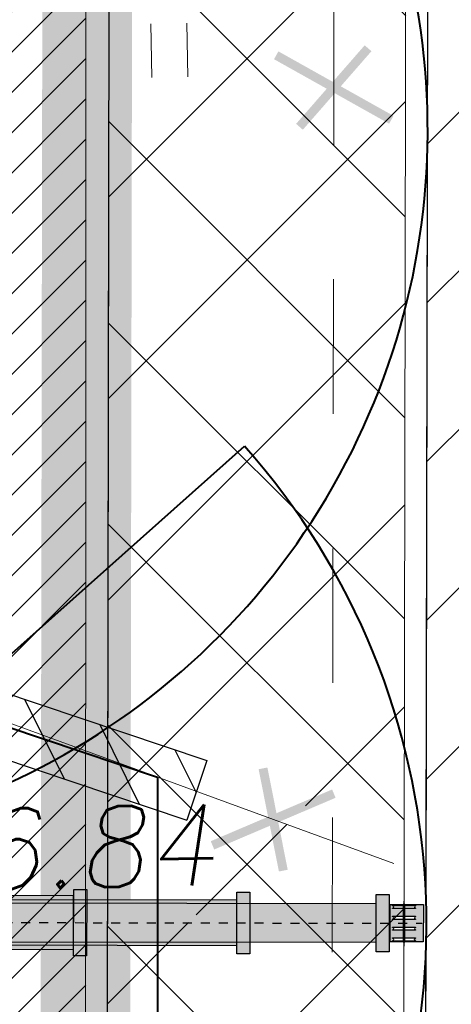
# Model space of a CAD drawing. Header units: millimetres. Extents: x 528565 to 529698, y -48331 to -46821.
# Tile 29 of 53: x 528978.33 to 528983.14, y -47335.37 to -47324.39. Entities that reach past the tile are written whole.
import ezdxf
from ezdxf.enums import TextEntityAlignment as Align

# ---------------------------------------------------------------- set-up
doc = ezdxf.new("R2010")
doc.units = ezdxf.units.MM
doc.linetypes.add('AI-Linetype-203', pattern=[2.3202209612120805, 1.784703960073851, -0.1785056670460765, 0.1785056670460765, -0.1785056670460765])
doc.linetypes.add('LU024', pattern=[3, 1.5, -1.5])
for name, color, linetype, lineweight in [('!ПОС_траншея', 42, 'Continuous', 40), ('02 План', 7, 'Continuous', 25), ('_ПР_КЛ_10', 10, 'ОПС_W2', 30), ('OTMETKI', 7, 'Continuous', 13), ('SWAZ_', 1, 'LU133', 9), ('TOPOGRAFIA', 7, 'Continuous', 13), ('ГП ГП', 10, 'ОПС_W2', 30), ('Пожарка', 1, 'Continuous', 40), ('ЭС', 1, 'Continuous', 60)]:
    doc.layers.add(name, color=color, linetype=linetype, lineweight=lineweight)
doc.layers.add('ГП ОСИ', color=7, linetype='Continuous')
doc.layers.add('ГП СЕТИ', color=7, linetype='Continuous')
doc.styles.add('Standard_k', font='simplex.shx', dxfattribs={"oblique": 10})
doc.styles.add('ОПС', font='arial.ttf')
doc.styles.add('тип1', font='txt.shx')
doc.linetypes.add('LU133', pattern='A,6,[133,ltypeshp.shx,S=0.25,R=0,X=-3,Y=0],-2', length=8)
doc.linetypes.add('ОПС_W2', pattern='A,10,-0.5,["W2",ОПС,S=1,R=0,X=0,Y=-0.5],-2.5', length=13)
doc.linetypes.add('пути', pattern='A,3.81,[130,ltypeshp.shx,S=6.35,R=0,X=0,Y=0],3.81', length=7.62)
doc.linetypes.add('связь', pattern='A,2.5,-1.5,["/",тип1,S=-1,R=0,X=0,Y=0.5],-1.5,2.5', length=8)

# ---------------------------------------------------------------- blocks, each defined once
blk = doc.blocks.new('Pk_blok')
at = {"color": 0, "linetype": 'Continuous', "lineweight": 13, "const_width": 0.25}
blk.add_lwpolyline([(-0.175, 0, 1), (0.175, 0, 1)], format="xyb", close=True, dxfattribs=at)
blk = doc.blocks.new('U401t')
at = {"layer": 'TOPOGRAFIA'}
for p, q in [((-0.4000000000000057, 0), (-0.4000000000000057, 1.199999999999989)), ((0.4000000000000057, 0), (0.4000000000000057, 1.199999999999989))]:
    blk.add_line(p, q, dxfattribs=at)
blk = doc.blocks.new('A$C7B8D562C')
h = blk.add_hatch()
h.set_pattern_fill('ANSI37', color=5, scale=0.5)
h.set_pattern_definition([(45, (0, 0), (-1.122532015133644, 1.122532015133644), []), (135, (0, 0), (-1.122532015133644, -1.122532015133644), [])])
h.paths.add_polyline_path([(42.87604725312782, 31.11884448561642), (40.36786101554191, 31.10685548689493), (40.35140835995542, 21.48633293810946), (42.19691430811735, 20.81187817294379), (42.8589030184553, 21.09392811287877)])
h.paths.add_polyline_path([(43.6760567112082, 31.11913691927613, -0.4142135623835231), (43.58870562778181, 31.20678728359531), (42.87619973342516, 31.20800578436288), (42.87604725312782, 31.11884448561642), (43.67606275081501, 31.12266851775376), (43.67620635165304, 31.20663764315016), (43.58870562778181, 31.20678728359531, 0.4142135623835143), (43.6760567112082, 31.11913691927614), (43.67606275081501, 31.12266851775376), (42.87604725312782, 31.11884448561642), (42.8589030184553, 21.09392811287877), (42.84962928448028, 15.67120675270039), (43.64974974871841, 15.73640891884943)])
h.paths.add_polyline_path([(42.85800748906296, 20.57027643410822), (40.35140835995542, 21.48633293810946), (40.34111395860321, 15.46678674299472), (42.84962928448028, 15.67120675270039)])
h.paths.add_polyline_path([(41.25465545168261, 19.65951104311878, -1), (41.42962045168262, 19.66309504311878, -1)], flags=16)
h.paths.add_polyline_path([(42.84962928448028, 15.67120675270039), (40.34111395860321, 15.46678674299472), (40.33880571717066, 14.11706610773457), (42.84699195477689, 14.12905510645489)])
h.paths.add_polyline_path([(43.64974974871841, 15.73640891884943), (42.84962928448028, 15.67120675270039), (42.84699195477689, 14.1290551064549), (43.64700745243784, 14.1328791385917)])
h.paths.add_polyline_path([(37.05643591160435, 19.80431048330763), (41.83567665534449, 19.82284435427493), (42.04602247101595, 21.17744944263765), (37.26678172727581, 21.15891557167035)], flags=9)
h.paths.add_polyline_path([(37.46629878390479, 16.411843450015), (42.24553952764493, 16.43037732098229), (42.45588534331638, 17.78498240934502), (37.67664459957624, 17.76644853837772)], flags=9)
at = {"layer": 'ГП ГП', "linetype": 'ByBlock', "lineweight": 20}
h = blk.add_hatch(dxfattribs=at)
h.set_pattern_fill('ANSI31', color=5, scale=10)
h.set_pattern_definition([(45, (-213706.5664850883, -189752.2721267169), (-0.8838834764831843, 0.8838834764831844), [])])
h.paths.add_polyline_path([(49.89242057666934, 16.22265232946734), (49.9180273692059, 31.19596311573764), (43.91789522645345, 31.123824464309), (43.88867470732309, 14.03742390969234), (49.88873252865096, 14.06610387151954)])
at = {"layer": '_ПР_КЛ_10', "linetype": 'ByBlock', "lineweight": 0, "const_width": 0.1, "flags": 128}
for points in [[(43.25454655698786, 29.40915406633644), (42.4902029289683, 28.53360841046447)], [(42.23102940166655, 29.33072522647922), (43.51372008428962, 28.6120372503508)], [(42.08385928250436, 21.38189475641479), (42.30996933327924, 20.24186158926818)], [(41.52058847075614, 20.52371969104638), (42.87324014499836, 21.1000366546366)]]:
    blk.add_lwpolyline(points, dxfattribs=at)
at = {"layer": 'SWAZ_', "linetype": 'LU133'}
blk.add_line((43.54269964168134, 20.32005026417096), (28.07549306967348, 25.97266340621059), dxfattribs=at)
at = {"layer": 'TOPOGRAFIA', "linetype": 'LU024', "flags": 128}
blk.add_lwpolyline([(43.70379876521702, 32.0065994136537), (42.87756787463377, 32.00801240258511), (42.84545856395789, 13.23242046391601), (49.89098385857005, 13.26609770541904)], dxfattribs=at)
at = {"layer": 'TOPOGRAFIA', "linetype": 'Continuous', "flags": 128}
blk.add_lwpolyline([(49.9180273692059, 31.19596311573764), (43.67620635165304, 31.20663764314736), (43.64684223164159, 14.03626796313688), (49.88873252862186, 14.06610387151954)], close=True, dxfattribs=at)
at = {"layer": 'ГП ГП', "color": 0, "linetype": 'Continuous', "const_width": 1, "flags": 128}
blk.add_lwpolyline([(49.91472387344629, 29.2642776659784), (49.9180273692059, 31.19596311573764), (40.12621154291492, 31.21270871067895), (40.0968080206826, 14.01929898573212), (49.88873252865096, 14.06610387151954), (49.89242057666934, 16.22265232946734)], dxfattribs=at)
at = {"layer": 'ГП ОСИ', "color": 5, "linetype": 'Continuous', "lineweight": 30, "ltscale": 0.4807692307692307}
for p, q in [((40.36949395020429, 32.06169737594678), (40.33304796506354, 10.75027928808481)), ((43.91944296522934, 32.02884892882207), (43.88304277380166, 10.74420822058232))]:
    blk.add_line(p, q, dxfattribs=at)
at = {"layer": 'ГП ОСИ', "color": 5, "linetype": 'Continuous', "lineweight": 0, "ltscale": 0.4807692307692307}
for p, q in [((43.91944296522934, 32.02884892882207), (43.88304277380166, 10.74420822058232)), ((40.36234280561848, 27.88013853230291), (40.33304796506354, 10.75027928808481))]:
    blk.add_line(p, q, dxfattribs=at)
at = {"layer": 'OTMETKI', "linetype": 'Continuous', "xscale": 0.50000486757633, "yscale": 0.50000486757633, "zscale": 0.50000486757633, "rotation": 1.173488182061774}
blk.add_blockref('Pk_blok', (41.34213795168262, 19.66130304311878), dxfattribs=at)
at = {"layer": 'TOPOGRAFIA', "xscale": 0.50000486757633, "yscale": 0.50000486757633, "zscale": 0.50000486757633, "rotation": 1.173488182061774}
blk.add_blockref('U401t', (41.04626491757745, 29.08562354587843), dxfattribs=at)
at = {"layer": 'OTMETKI', "style": 'Standard_k', "oblique": 10}
blk.add_text('166.84', height=0.9000087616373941, rotation=1.173488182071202, dxfattribs=at).set_placement((37.29882906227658, 20.89484036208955), align=Align.TOP_LEFT)
blk = doc.blocks.new('*U108')
blk.add_hatch(color=40).paths.add_polyline_path([(309.7356856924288, 1821.163582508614), (-290.2557485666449, 1824.369641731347), (-321.8123744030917, -4081.230935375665), (-392.8542826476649, -4080.851322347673), (-393.6282302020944, -4225.690163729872), (348.4470205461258, -4229.65544900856), (349.2209681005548, -4084.816607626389), (278.1790598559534, -4084.436994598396)])
h = blk.add_hatch(color=254)
h.paths.add_polyline_path([(222.4040315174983, -5902.660588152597), (255.7181836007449, 331.8486647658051), (1.780486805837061, 333.2055829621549), (-31.53366527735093, -5901.303669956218)])
h.paths.add_polyline_path([(-31.53366527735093, -5901.303669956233), (1.780486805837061, 333.2055829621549), (-252.1572099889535, 334.5625011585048), (-285.4713620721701, -5899.946751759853)])
h.paths.add_polyline_path([(310.510528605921, -6047.974362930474), (311.2844761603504, -5903.135521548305), (-31.53366527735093, -5901.303669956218), (-32.30761283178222, -6046.142511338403)])
h.paths.add_polyline_path([(-32.30761283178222, -6046.142511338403), (-31.53366527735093, -5901.303669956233), (-285.4713620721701, -5899.946751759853), (-374.3518067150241, -5899.471818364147), (-375.1257542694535, -6044.31065974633)])
h = blk.add_hatch(color=254)
h.paths.add_polyline_path([(-39.83592283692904, -7455.012779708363), (-6.923871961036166, -1295.75393962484), (-224.1248855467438, -1294.593324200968), (-257.0369364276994, -7453.852164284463)])
h.paths.add_polyline_path([(177.365090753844, -7456.173395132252), (210.2771416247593, -1296.914555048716), (-6.923871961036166, -1295.75393962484), (-39.83592283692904, -7455.012779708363)])
h.paths.add_polyline_path([(278.345064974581, -7601.555959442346), (279.1190125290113, -7456.717118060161), (-39.83592283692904, -7455.012779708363), (-40.6098703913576, -7599.85162109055)])
h.paths.add_polyline_path([(-40.6098703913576, -7599.851621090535), (-39.83592283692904, -7455.012779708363), (-358.7908582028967, -7453.308441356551), (-359.5648057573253, -7598.147282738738)])
h = blk.add_hatch(color=1)
h.paths.add_polyline_path([(165.4704773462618, -7981.80560286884), (166.5707142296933, -7775.904008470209), (157.4767802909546, -7775.855414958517), (156.8390736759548, -7895.197722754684), (152.6125471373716, -7895.175138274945, 1), (125.2837304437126, -7895.029106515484), (121.0572039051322, -7895.006522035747), (121.6949105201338, -7775.664214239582), (36.72310638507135, -7775.21016669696), (36.08539977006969, -7894.552474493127), (31.85887323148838, -7894.529890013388, 1), (4.530056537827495, -7894.383858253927), (0.3035299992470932, -7894.361273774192), (0.9412366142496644, -7775.018965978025), (-84.03056752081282, -7774.564918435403), (-84.6682741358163, -7893.907226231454), (-88.89480067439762, -7893.884641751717, 1), (-116.2236173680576, -7893.738609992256), (-120.4501439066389, -7893.716025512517), (-119.8124372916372, -7774.373717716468), (-204.7842414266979, -7773.919670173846), (-205.4219480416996, -7893.261977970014), (-209.6484745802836, -7893.239393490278, 1), (-236.9772912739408, -7893.093361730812), (-241.203817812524, -7893.070777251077), (-240.5661111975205, -7773.728469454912), (-249.6600451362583, -7773.679875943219), (-250.7602820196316, -7979.581470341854)])
h.paths.add_polyline_path([(121.7921125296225, -7757.473541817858), (122.4298191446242, -7638.131234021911), (126.6563456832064, -7638.153818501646, 1), (153.9851623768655, -7638.299850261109), (158.211688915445, -7638.322434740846), (157.573982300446, -7757.664742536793), (166.6679162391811, -7757.713336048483), (167.454142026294, -7610.576709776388), (-40.66123765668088, -7609.464643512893), (-41.4474634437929, -7756.60126978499), (1.038438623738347, -7756.828293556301), (1.6761452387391, -7637.485985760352), (5.90267177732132, -7637.508570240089, 1), (33.23148847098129, -7637.65460199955), (37.45801500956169, -7637.677186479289), (36.82030839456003, -7757.019494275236)])
h.paths.add_polyline_path([(-41.4474634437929, -7756.60126978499), (-40.66123765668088, -7609.464643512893), (-248.7766173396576, -7608.352577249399), (-249.5628431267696, -7755.48920352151), (-240.4689091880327, -7755.5377970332), (-239.831202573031, -7636.195489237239), (-235.6046760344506, -7636.218073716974, 1), (-208.2758593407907, -7636.364105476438), (-204.0493328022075, -7636.386689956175), (-204.6870394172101, -7755.728997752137), (-119.7152352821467, -7756.183045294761), (-119.077528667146, -7636.840737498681), (-114.8510021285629, -7636.86332197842, 1), (-87.52218543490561, -7637.009353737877), (-83.29565889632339, -7637.031938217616), (-83.93336551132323, -7756.374246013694)])
for p, q in [((-285.4713620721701, -5899.946751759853), (-252.1572099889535, 334.5625011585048)), ((222.4040315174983, -5902.660588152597), (255.7181836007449, 331.8486647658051)), ((-257.0369364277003, -7453.852164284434), (-224.1248855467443, -1294.593324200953)), ((177.3650907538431, -7456.173395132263), (210.2771416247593, -1296.914555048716)), ((-241.203817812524, -7893.070777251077), (-239.831202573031, -7636.195489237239)), ((-239.831202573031, -7636.195489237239), (-235.6046760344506, -7636.218073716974)), ((-216.4983276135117, -7608.525056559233), (-216.4469603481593, -7598.912034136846)), ((-208.2758593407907, -7636.364105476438), (-204.0493328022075, -7636.386689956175)), ((-204.0493328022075, -7636.386689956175), (-205.4219480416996, -7893.261977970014)), ((-120.4501439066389, -7893.716025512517), (-119.077528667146, -7636.840737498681)), ((-119.077528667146, -7636.840737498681), (-114.8510021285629, -7636.86332197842)), ((-87.52218543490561, -7637.009353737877), (-83.29565889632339, -7637.031938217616)), ((-83.29565889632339, -7637.031938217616), (-84.6682741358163, -7893.907226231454)), ((0.3035299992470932, -7894.361273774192), (1.6761452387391, -7637.485985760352)), ((1.6761452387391, -7637.485985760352), (5.90267177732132, -7637.508570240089)), ((33.23148847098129, -7637.65460199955), (37.45801500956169, -7637.677186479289)), ((37.45801500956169, -7637.677186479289), (36.08539977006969, -7894.552474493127)), ((121.0572039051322, -7895.006522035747), (122.4298191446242, -7638.131234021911)), ((122.4298191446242, -7638.131234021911), (126.6563456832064, -7638.153818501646)), ((135.1758523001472, -7610.404230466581), (135.2272195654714, -7600.791208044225)), ((153.9851623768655, -7638.299850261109), (158.211688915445, -7638.322434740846)), ((158.211688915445, -7638.322434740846), (156.8390736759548, -7895.197722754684)), ((-236.9772912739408, -7893.093361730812), (-241.203817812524, -7893.070777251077)), ((-205.4219480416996, -7893.261977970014), (-209.6484745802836, -7893.239393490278)), ((-116.2236173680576, -7893.738609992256), (-120.4501439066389, -7893.716025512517)), ((-84.6682741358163, -7893.907226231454), (-88.89480067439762, -7893.884641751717)), ((4.530056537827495, -7894.383858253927), (0.3035299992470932, -7894.361273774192)), ((36.08539977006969, -7894.552474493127), (31.85887323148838, -7894.529890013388)), ((125.2837304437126, -7895.029106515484), (121.0572039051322, -7895.006522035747)), ((156.8390736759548, -7895.197722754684), (152.6125471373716, -7895.175138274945))]:
    blk.add_line(p, q)
at = {"linetype": 'AI-Linetype-203'}
for p, q in [((-8.015148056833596, -1499.978585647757), (-42.57197585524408, -7967.045858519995)), ((-296.9687689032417, -7764.331485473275), (213.9766400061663, -7767.061726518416))]:
    blk.add_line(p, q, dxfattribs=at)
at = {"lineweight": 20}
for points in [[(-290.2557485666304, 1824.369641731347), (-321.8123744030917, -4081.230935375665), (-392.8542826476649, -4080.851322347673), (-393.6282302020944, -4225.690163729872), (348.4470205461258, -4229.65544900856), (349.2209681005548, -4084.816607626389)], [(349.2209681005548, -4084.816607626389), (278.1790598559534, -4084.436994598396), (309.7356856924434, 1821.163582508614)]]:
    blk.add_lwpolyline(points, dxfattribs=at)
blk.add_lwpolyline([(-290.2557485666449, 1824.369641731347), (-321.8123744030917, -4081.230935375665), (278.1790598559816, -4084.436994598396), (309.7356856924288, 1821.163582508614)])
for points in [[(-393.6282302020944, -4225.690163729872), (-392.8542826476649, -4080.851322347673), (349.2209681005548, -4084.816607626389), (348.4470205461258, -4229.65544900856)], [(-375.1257542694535, -6044.31065974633), (-374.3518067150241, -5899.471818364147), (311.2844761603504, -5903.135521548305), (310.510528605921, -6047.974362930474)], [(-359.5648057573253, -7598.147282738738), (-358.7908582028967, -7453.308441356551), (279.1190125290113, -7456.717118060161), (278.345064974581, -7601.555959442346)], [(-250.7602820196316, -7979.581470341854), (-248.7766173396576, -7608.352577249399), (167.454142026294, -7610.576709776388), (165.4704773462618, -7981.80560286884)], [(166.5707142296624, -7775.904008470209), (166.667916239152, -7757.713336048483), (-249.5628431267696, -7755.48920352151), (-249.6600451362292, -7773.679875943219)]]:
    blk.add_lwpolyline(points, close=True)
for centre, start, end in [((-221.9402676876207, -7636.291089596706), 179.6938424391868, 359.6938424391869), ((-101.1865937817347, -7636.936337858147), 179.6938424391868, 359.6938424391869), ((19.5670801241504, -7637.58158611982), 179.6938424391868, 359.6938424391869), ((140.3207540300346, -7638.226834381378), 179.6938424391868, 359.6938424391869), ((-223.3128829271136, -7893.166377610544), 359.6938424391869, 179.6938424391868), ((-102.5592090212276, -7893.811625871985), 359.6938424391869, 179.6938424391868), ((18.19446488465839, -7894.456874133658), 359.6938424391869, 179.6938424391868), ((138.9481387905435, -7895.102122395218), 359.6938424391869, 179.6938424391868)]:
    blk.add_arc(centre, 13.6646034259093, start, end)
blk = doc.blocks.new('A$Cc5acb128')
at = {"layer": 'ГП ГП', "linetype": 'ByBlock', "lineweight": 0, "true_color": 0x22346e}
h = blk.add_hatch(dxfattribs=at)
h.set_pattern_fill('ANSI31', color=159, scale=0.1)
h.set_pattern_definition([(45, (0, 0), (-0.2245064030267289, 0.2245064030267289), [])])
edge = h.paths.add_edge_path()
edge.add_line((-3.323619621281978, -16.61886647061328), (-15.3225492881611, -16.62101779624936))
edge.add_line((-15.3225492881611, -16.62101779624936), (-15.32468995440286, -27.39209695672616))
edge.add_line((-15.32468995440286, -27.39209695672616), (-13.02632676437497, -27.39209695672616))
edge.add_line((-13.02632676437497, -27.39209695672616), (-13.02632676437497, -31.89209695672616))
edge.add_line((-13.02632676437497, -31.89209695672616), (-16.52632676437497, -31.89209695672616))
edge.add_line((-16.52632676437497, -31.89209695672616), (-16.52632676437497, -34.74006916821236))
edge.add_line((-16.52632676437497, -34.74006916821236), (-16.02674329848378, -34.73998106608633))
edge.add_arc((-16.0262142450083, -37.73998101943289), 2.999999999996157, -0.007437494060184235, 90.01010417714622, ccw=False)
edge.add_line((-13.02621427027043, -37.74037044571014), (-13.02632676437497, -38.60698457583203))
edge.add_arc((-18.02632676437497, -38.60698457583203), 5, -89.95142051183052, 0, ccw=False)
edge.add_line((-18.02208740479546, -43.60698277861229), (-4.525576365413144, -43.61716645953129))
edge.add_arc((-4.526326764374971, -38.6171665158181), 5.000000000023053, 180.0000000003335, 270.008598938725, ccw=False)
edge.add_line((-9.526326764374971, -38.6171665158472), (-9.526212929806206, -37.73791728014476))
edge.add_arc((-6.526212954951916, -37.73830568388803), 2.999999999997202, 90.01010417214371, 179.9925820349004, ccw=False)
edge.add_line((-6.526742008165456, -34.73830573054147), (-3.327220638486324, -34.73791784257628))
edge.add_line((-3.327220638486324, -34.73791784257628), (-3.323619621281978, -16.61886647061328))
at = {"layer": 'ГП ГП', "linetype": 'ByBlock', "lineweight": 0, "flags": 128}
blk.add_lwpolyline([(-3.323619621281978, -16.61886647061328), (-15.3225492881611, -16.62101779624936), (-15.32468995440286, -27.39209695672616), (-13.02632676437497, -27.39209695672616), (-13.02632676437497, -31.89209695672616), (-16.52632676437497, -31.89209695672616), (-16.52632676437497, -34.74006916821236), (-16.02674329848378, -34.73998106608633, -0.4143032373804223), (-13.02621427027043, -37.74037044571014), (-13.02632676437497, -38.60698457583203, -0.4139652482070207), (-18.02208740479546, -43.60698277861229), (-4.525576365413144, -43.61716645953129, -0.4142575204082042), (-9.526326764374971, -38.6171665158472), (-9.526212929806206, -37.73791728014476, -0.4141239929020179), (-6.526742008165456, -34.73830573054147), (-3.327220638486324, -34.73791784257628)], format="xyb", close=True, dxfattribs=at)
at = {"layer": 'ГП СЕТИ', "linetype": 'ByBlock', "lineweight": 0}
blk.add_lwpolyline([(-3.323619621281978, -16.61886647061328), (-15.3225492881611, -16.62101779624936), (-15.32468995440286, -27.39209695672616), (-13.02632676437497, -27.39209695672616), (-13.02632676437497, -31.89209695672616), (-16.52632676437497, -31.89209695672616), (-16.52632676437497, -34.74006916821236), (-16.02674329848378, -34.73998106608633, -0.4143032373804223), (-13.02621427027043, -37.74037044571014), (-13.02632676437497, -38.60698457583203, -0.4139652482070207), (-18.02208740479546, -43.60698277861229), (-4.525576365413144, -43.61716645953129, -0.4142575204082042), (-9.526326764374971, -38.6171665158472), (-9.526212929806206, -37.73791728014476, -0.4141239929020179), (-6.526742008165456, -34.73830573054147), (-3.327220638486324, -34.73791784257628)], format="xyb", close=True, dxfattribs=at)
blk = doc.blocks.new('*U143')
at = {"lineweight": 30}
h = blk.add_hatch(dxfattribs=at)
h.set_pattern_fill('ANSI31', color=6, scale=4.99999999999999, angle=645.1738300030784, style=0)
h.set_pattern_definition([(330.1738300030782, (-0.1308741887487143, 0.4825680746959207), (0.3108564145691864, 0.5422114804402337), [])])
h.paths.add_polyline_path([(0.09161193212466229, -0.3377976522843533), (-19.21111105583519, -5.572765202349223), (-19.39433492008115, -4.897169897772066), (-0.09161193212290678, 0.3377976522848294)])
at = {"color": 6, "lineweight": 30}
for p, q in [((-0.09161193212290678, 0.3377976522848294), (-19.39433492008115, -4.897169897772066)), ((0.09161193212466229, -0.3377976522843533), (-19.21111105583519, -5.572765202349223)), ((-19.21111105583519, -5.572765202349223), (-19.3943349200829, -4.897169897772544))]:
    blk.add_line(p, q, dxfattribs=at)
blk = doc.blocks.new('A$C3b05a69d')
at = {"layer": 'Пожарка', "linetype": 'связь'}
for points in [[(12.15863381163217, 25.60295436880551), (12.20177596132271, 23.60340025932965), (57.81739222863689, 8.263056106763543)], [(57.81739222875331, 8.263056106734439), (57.81739222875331, -4.591998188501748), (68.20889209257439, -4.591998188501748), (68.20588076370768, -2.579475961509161)]]:
    blk.add_lwpolyline(points, dxfattribs=at)
at = {"layer": 'ЭС', "color": 5, "xscale": 1.999999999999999, "yscale": 1.999999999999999, "zscale": 1.999999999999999, "rotation": 146.238589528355}
blk.add_blockref('*U143', (20.77789252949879, 20.71928752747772), dxfattribs=at)

msp = doc.modelspace()

# ---------------------------------------------------------------- linework, layer by layer
at = {"layer": '!ПОС_траншея', "color": 3}
msp.add_lwpolyline([(528966.9708246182, -47333.17746901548), (528974.8653486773, -47334.46264575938), (528980.8363964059, -47329.14823087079)], dxfattribs=at)
at = {"layer": '!ПОС_траншея', "color": 3, "linetype": 'пути', "lineweight": 25, "ltscale": 0.08}
for centre, radius, start, end in [((528974.8628695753, -47325.65001612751), 15.41199372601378, 343.4611512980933, 65.2495124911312), ((528974.8801401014, -47334.46536130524), 15.40712148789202, 163.5059948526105, 16.70266130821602)]:
    msp.add_arc(centre, radius, start, end, dxfattribs=at)
at = {"layer": '!ПОС_траншея', "color": 3}
for centre, radius, start, end in [((528974.8708896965, -47325.62340876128), 8.00798367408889, 194.5297529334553, 36.47027010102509), ((528974.8653320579, -47334.47236371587), 8, 170.6850195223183, 41.72197018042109)]:
    msp.add_arc(centre, radius, start, end, dxfattribs=at)
msp.add_lwpolyline([(528982.8790390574, -47322.09164402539), (528982.8479432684, -47340.27458955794)])

# ---------------------------------------------------------------- block references
at = {"color": 1, "xscale": 0.5, "yscale": 0.5, "zscale": 0.5}
msp.add_blockref('A$C3b05a69d', (528950.9585734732, -47336.96897956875), dxfattribs=at)
at = {"color": 1}
msp.add_blockref('A$Cc5acb128', (528982.3931110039, -47306.39261967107), dxfattribs=at)
at = {"xscale": 0.001000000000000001, "yscale": 0.001000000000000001, "zscale": 0.001000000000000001, "rotation": 90.20817257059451}
msp.add_blockref('*U108', (528974.8495466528, -47334.45162374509), dxfattribs=at)
at = {"layer": '02 План'}
msp.add_blockref('A$C7B8D562C', (528938.9595960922, -47354.12049295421), dxfattribs=at)

doc.saveas('drawing.dxf')
